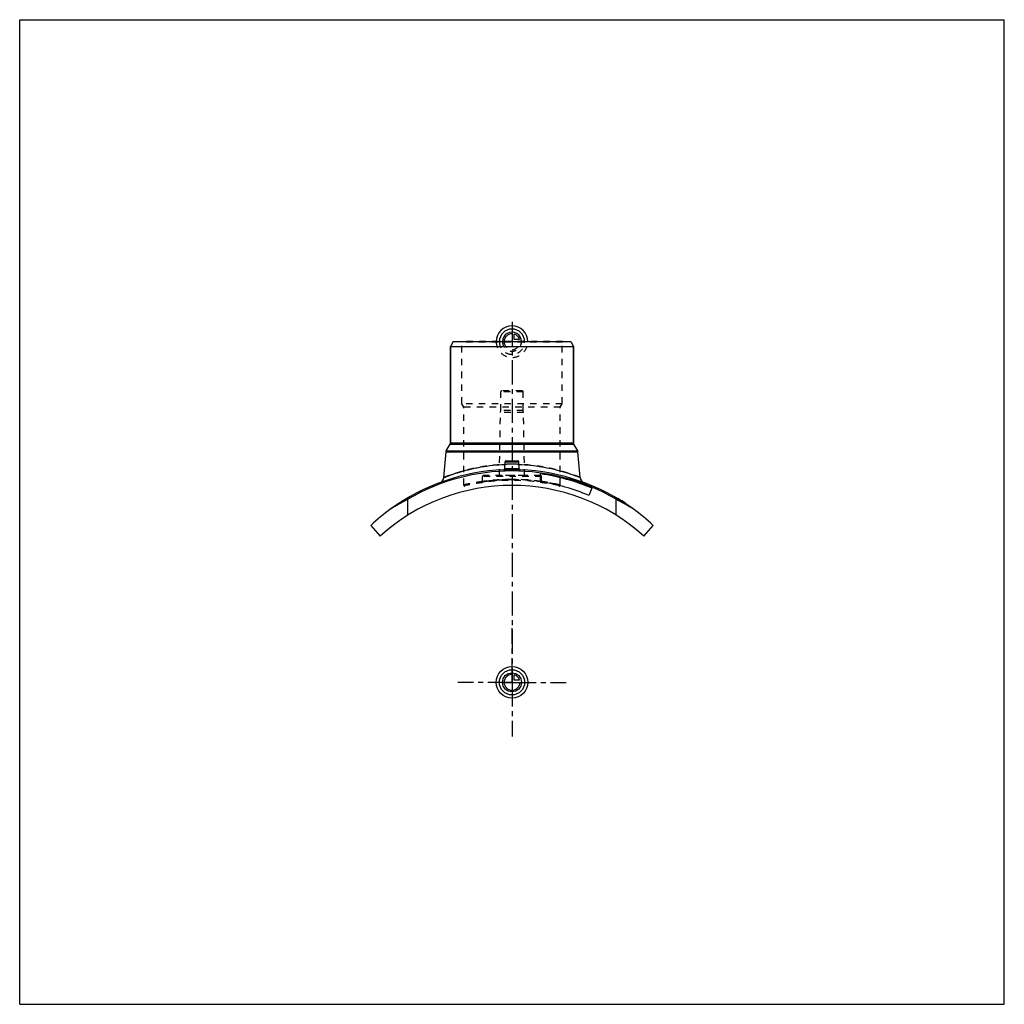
# Model space of a CAD drawing. Header units: millimetres. Extents: x 0 to 1000, y 0 to 1000.
import ezdxf

# ---------------------------------------------------------------- set-up
doc = ezdxf.new("R2010")
doc.units = ezdxf.units.MM
doc.header["$LTSCALE"] = 65.185185
doc.linetypes.add('CENTER', pattern=[0.6, 0.375, -0.075, 0.075, -0.075])
doc.linetypes.add('HIDDEN', pattern=[0.2, 0.1, -0.1])
doc.layers.get('0').update_dxf_attribs({"linetype": 'CONTINUOUS'})
for name, color, linetype in [('ACHSEN_S', 7, 'CONTINUOUS'), ('FASEN', 7, 'CONTINUOUS'), ('KOERPER', 7, 'CONTINUOUS'), ('KONST.EL_MIT_GEO', 7, 'CONTINUOUS'), ('KONSTR_EL', 7, 'CONTINUOUS'), ('KURVEN', 7, 'CONTINUOUS')]:
    doc.layers.add(name, color=color, linetype=linetype)

msp = doc.modelspace()

# ---------------------------------------------------------------- linework, layer by layer
at = {"color": 7, "linetype": 'Continuous'}
for p, q in [((0, 0), (0, 1000)), ((0, 1000), (1000, 1000)), ((1000, 0), (1000, 1000)), ((0, 0), (1000, 0))]:
    msp.add_line(p, q, dxfattribs=at)
at = {"layer": 'ACHSEN_S', "color": 2, "linetype": 'CENTER'}
msp.add_line((500, 693.2), (500, 306.8), dxfattribs=at)
at = {"layer": 'FASEN', "color": 7, "linetype": 'Continuous'}
for p, q in [((440.4, 673), (437.5, 668)), ((440.4, 673), (559.6, 673)), ((559.6, 673), (562.5, 668)), ((437.5, 668), (562.5, 668))]:
    msp.add_line(p, q, dxfattribs=at)
at = {"layer": 'KOERPER', "color": 7, "linetype": 'Continuous'}
for p, q in [((437.5, 570.2), (437.5, 668)), ((562.5, 570.2), (562.5, 668)), ((581.2, 524.2), (578, 516.8))]:
    msp.add_line(p, q, dxfattribs=at)
at = {"layer": 'KOERPER', "color": 8, "linetype": 'HIDDEN'}
for p, q in [((488.6, 603), (488.6, 622)), ((511.4, 603), (511.4, 622)), ((487.2, 537), (488.3, 601)), ((488.3, 601), (488.6, 603)), ((511.7, 601), (488.3, 601)), ((511.4, 603), (488.6, 603)), ((511.7, 601), (511.4, 603)), ((512.8, 537), (511.7, 601)), ((470, 530.7), (470, 536)), ((512.8, 537), (487.2, 537)), ((530, 530.7), (530, 536))]:
    msp.add_line(p, q, dxfattribs=at)
at = {"layer": 'KOERPER', "color": 2, "linetype": 'CENTER'}
for q in [(500, 382), (445, 327), (555, 327), (500, 272)]:
    msp.add_line((500, 327), q, dxfattribs=at)
at = {"layer": 'KONST.EL_MIT_GEO', "color": 8, "linetype": 'HIDDEN'}
for p, q in [((448.9, 672.5), (448.4, 673)), ((551.6, 673), (448.4, 673)), ((448.9, 610), (448.9, 672.5)), ((551.1, 672.5), (448.9, 672.5)), ((551.1, 672.5), (551.6, 673)), ((551.1, 610), (551.1, 672.5)), ((511.4, 622), (488.6, 622)), ((510.3, 623), (489.6, 623)), ((451, 606.4), (448.9, 610)), ((551.1, 610), (448.9, 610)), ((549, 606.4), (551.1, 610)), ((451, 527.4), (451, 606.4)), ((549, 606.4), (451, 606.4)), ((549, 527.4), (549, 606.4)), ((530, 536), (470, 536)), ((470, 531), (470, 531)), ((529, 537), (471, 537)), ((528.9, 530.9), (530, 530.7)), ((530, 531), (530, 531)), ((607.9, 513.1), (608.1, 513.4)), ((608.1, 513.4), (608, 513.1)), ((608, 513.1), (608.2, 513.3)), ((608.4, 512.9), (608.5, 513.1)), ((608.7, 512.7), (608.8, 513)), ((608.8, 512.6), (609, 512.9)), ((608.9, 512.6), (609, 512.8)), ((609, 512.5), (609.2, 512.7)), ((609.2, 512.4), (609.4, 512.6)), ((609.2, 512.3), (609.4, 512.6)), ((609.4, 512.2), (609.6, 512.5)), ((609.5, 512.2), (609.7, 512.4)), ((610.3, 511.7), (610.5, 511.9)), ((610.4, 511.6), (610.6, 511.9)), ((610.5, 511.6), (610.6, 511.8)), ((610.8, 511.4), (610.9, 511.7)), ((611.2, 511.1), (611.4, 511.4)), ((611.4, 511), (611.5, 511.3)), ((611.4, 511), (611.6, 511.3)), ((611.9, 510.7), (612.1, 510.9)), ((612.1, 510.6), (612.3, 510.8)), ((612.1, 510.6), (612.3, 510.8)), ((613.3, 509.8), (613.5, 510.1)), ((613.8, 509.5), (613.9, 509.8)), ((613.8, 509.5), (614, 509.7)), ((613.8, 509.5), (614, 509.7)), ((614, 509.4), (614.2, 509.6)), ((614.2, 509.3), (614.3, 509.5)), ((614.5, 509), (614.7, 509.3)), ((614.5, 509), (614.7, 509.3)), ((614.6, 509), (614.8, 509.2))]:
    msp.add_line(p, q, dxfattribs=at)
at = {"layer": 'KONST.EL_MIT_GEO', "color": 7, "linetype": 'Continuous'}
for p, q in [((437.5, 668), (437.5, 570.2)), ((562.5, 668), (562.5, 570.2)), ((437.5, 570.2), (562.5, 570.2)), ((430.7, 534.9), (433, 561.2)), ((433, 561.2), (567, 561.2)), ((433.3, 562.2), (437.2, 568.9)), ((433.3, 562.2), (566.7, 562.2)), ((437.2, 568.9), (562.8, 568.9)), ((566.7, 562.2), (562.8, 568.9)), ((569.3, 534.9), (567, 561.2)), ((492.6, 543.8), (493, 551.1)), ((493, 551.1), (507, 551.1)), ((493.9, 552), (506.1, 552)), ((507.4, 543.8), (507, 551.1)), ((528.9, 530.6), (528.9, 538.7)), ((569.2, 535), (569.3, 534.9)), ((607.7, 513.6), (607.5, 513.4)), ((607.7, 513.3), (607.9, 513.5)), ((614.2, 509.2), (614.4, 509.5)), ((615, 508.7), (615.2, 509))]:
    msp.add_line(p, q, dxfattribs=at)
for points in [[(491.8, 542.9), (491.7, 542.8), (491.7, 542.8)], [(492.6, 543.8), (492.6, 543.7), (492.6, 543.7), (492.5, 543.6), (492.5, 543.5), (492.5, 543.5), (492.5, 543.4), (492.5, 543.4), (492.4, 543.3), (492.4, 543.2), (492.3, 543.2), (492.3, 543.1), (492.2, 543.1), (492.2, 543), (492.1, 543), (492.1, 543), (492, 542.9), (491.9, 542.9), (491.9, 542.9), (491.8, 542.9)], [(508.2, 542.9), (508.1, 542.9), (508.1, 542.9), (508, 542.9), (507.9, 543), (507.9, 543), (507.8, 543), (507.8, 543.1), (507.7, 543.1), (507.7, 543.2), (507.6, 543.2), (507.6, 543.3), (507.5, 543.4), (507.5, 543.4), (507.5, 543.5), (507.5, 543.5), (507.5, 543.6), (507.4, 543.7), (507.4, 543.7), (507.4, 543.8)], [(508.3, 542.8), (508.3, 542.8), (508.2, 542.9)]]:
    msp.add_lwpolyline(points, dxfattribs=at)
at = {"layer": 'KONST.EL_MIT_GEO', "color": 8, "linetype": 'HIDDEN'}
for centre, radius, start, end in [((489.6, 622), 1, 90, 180), ((510.3, 622), 1, 0, 90), ((500, 333), 210, 87.7104, 92.2896), ((491.6, 543.8), 1, 278.4637, 281.7136), ((491.6, 543.8), 0.992, 355.9787, 356.9869), ((500, 365.9), 182.6, 90, 92.2575), ((500, 365.8), 182.7, 87.7431, 89.9994), ((508.4, 543.8), 0.994, 183.0142, 185.1918), ((508.4, 543.8), 1, 258.2864, 261.5307), ((500, 327), 205.1, 76.5308, 103.4692), ((469, 530.7), 1, 278.6518, 360), ((471, 536), 1, 90, 180), ((500, 318.4), 214.7, 89.9997, 98.0331), ((500, 340), 193.1, 81.3891, 89.9993), ((500, 318.4), 214.7, 82.2614, 90.001), ((500.1, 318.8), 214.2, 81.9653, 82.2611), ((529, 536), 1, 0, 90), ((531, 530.7), 1, 180, 261.3482), ((452, 527.4), 1, 180, 283.4692), ((548, 527.4), 1, 256.5308, 360)]:
    msp.add_arc(centre, radius, start, end, dxfattribs=at)
at = {"layer": 'KONST.EL_MIT_GEO', "color": 7, "linetype": 'Continuous'}
for centre, radius, start, end in [((435, 570.2), 2.5, 330, 360), ((565, 570.2), 2.5, 180, 210), ((435.4, 560.9), 2.5, 150, 175), ((564.6, 560.9), 2.5, 5, 30), ((493.9, 551), 1, 90, 177), ((506.1, 551), 1, 3, 90), ((500, 333), 210, 92.2896, 125.8477), ((491.6, 543.8), 0.999, 272.2995, 278.4637), ((491.6, 543.8), 1, 278.4582, 281.7031), ((491.6, 543.8), 1, 281.7136, 356.9892), ((508.4, 543.8), 1, 183.0109, 258.2864), ((508.4, 543.8), 1, 258.297, 261.5362), ((508.4, 543.8), 0.999, 261.5307, 267.7005), ((500, 333), 210, 54.1523, 87.7104), ((424.7, 535.4), 6, 290.4083, 355), ((500, 333), 207.7, 67, 82), ((500, 333), 199.7, 67, 81.6773), ((575.3, 535.4), 6, 185, 249.5917), ((500, 333), 210.3, 56.8, 59.2016)]:
    msp.add_arc(centre, radius, start, end, dxfattribs=at)
at = {"layer": 'KONST.EL_MIT_GEO', "color": 8, "linetype": 'HIDDEN'}
for points, knots in [([(500, 548.5), (491.1, 548.5), (478.2, 547.5), (462, 544.6), (451.7, 542.1), (444.2, 539.8), (439.2, 538.1), (436.3, 537.1), (433.9, 536.2), (432.3, 535.6), (431.2, 535.2), (430.8, 535), (430.7, 534.9)], [0, 0, 0, 0, 0.37386, 0.54403, 0.6951, 0.82165, 0.87401, 0.91816, 0.9534, 0.9791, 0.99474, 1, 1, 1, 1]), ([(500, 542.3), (499.5, 542.3), (498.4, 542.3), (496.8, 542.3), (495.4, 542.3), (494.1, 542.4), (493.1, 542.5), (492.4, 542.6), (491.9, 542.6), (491.7, 542.7), (491.6, 542.8), (491.6, 542.8)], [0, 0, 0, 0, 0.19312, 0.37876, 0.54982, 0.69978, 0.82306, 0.91528, 0.97366, 0.99022, 1, 1, 1, 1]), ([(500, 543.9), (499.5, 543.9), (498.6, 543.9), (497.2, 543.9), (495.9, 543.9), (495, 543.9), (494.3, 543.8), (493.8, 543.8), (493.5, 543.8), (493.2, 543.8), (492.9, 543.8), (492.8, 543.8), (492.7, 543.8), (492.7, 543.8), (492.6, 543.8), (492.6, 543.8), (492.6, 543.8), (492.6, 543.8)], [0, 0, 0, 0, 0.19494, 0.38241, 0.55523, 0.70678, 0.77271, 0.83122, 0.88173, 0.92374, 0.95686, 0.96997, 0.98075, 0.98916, 0.99518, 0.99879, 1, 1, 1, 1]), ([(492.6, 543.8), (492.6, 543.8), (492.6, 543.8), (492.6, 543.8), (492.7, 543.8), (492.7, 543.8), (492.8, 543.8), (492.9, 543.8), (493.2, 543.8), (493.5, 543.8), (493.8, 543.8), (494.3, 543.8), (495, 543.9), (495.9, 543.9), (497.2, 543.9), (498.6, 543.9), (499.5, 543.9), (500, 543.9)], [0, 0, 0, 0, 0.00121, 0.00482, 0.01084, 0.01925, 0.03002, 0.04314, 0.07625, 0.11827, 0.16878, 0.22728, 0.29322, 0.44477, 0.61759, 0.80506, 1, 1, 1, 1]), ([(500, 543.2), (499.5, 543.2), (498.6, 543.2), (497.2, 543.2), (495.9, 543.3), (494.8, 543.3), (494, 543.4), (493.5, 543.5), (493.2, 543.5), (492.9, 543.6), (492.7, 543.6), (492.6, 543.7), (492.6, 543.8), (492.6, 543.8)], [0, 0, 0, 0, 0.19288, 0.37835, 0.5493, 0.69919, 0.82239, 0.87254, 0.91448, 0.94793, 0.97281, 0.98951, 1, 1, 1, 1]), ([(569.3, 534.9), (569.3, 534.9), (569.3, 534.9), (569.3, 534.9), (569.3, 534.9), (569.3, 535), (569.2, 535), (569.1, 535), (569, 535.1), (568.8, 535.1), (568.6, 535.2), (568.3, 535.3), (567.9, 535.5), (567.6, 535.6), (567, 535.8), (566.2, 536.2), (565.1, 536.6), (563.9, 537), (562.5, 537.5), (560.9, 538.1), (559.2, 538.7), (556.7, 539.5), (553.2, 540.6), (548.7, 541.9), (543.7, 543.2), (538.3, 544.5), (532.5, 545.6), (524.2, 546.9), (513.4, 548.1), (504.5, 548.5), (500, 548.5)], [0, 0, 0, 0, 0.00008, 0.00033, 0.00074, 0.00132, 0.00205, 0.00296, 0.00525, 0.0082, 0.01179, 0.01603, 0.0209, 0.0264, 0.03252, 0.04659, 0.06305, 0.08182, 0.10282, 0.12595, 0.15115, 0.1783, 0.23816, 0.30482, 0.37762, 0.45586, 0.53889, 0.62601, 0.80951, 1, 1, 1, 1]), ([(507.4, 543.8), (507.4, 543.8), (507.4, 543.8), (507.4, 543.8), (507.3, 543.8), (507.3, 543.8), (507.2, 543.8), (507.1, 543.8), (506.8, 543.8), (506.5, 543.8), (506.2, 543.8), (505.7, 543.8), (505, 543.9), (504.1, 543.9), (502.8, 543.9), (501.4, 543.9), (500.5, 543.9), (500, 543.9)], [0, 0, 0, 0, 0.00121, 0.00482, 0.01084, 0.01925, 0.03002, 0.04314, 0.07625, 0.11827, 0.16878, 0.22728, 0.29322, 0.44477, 0.61759, 0.80506, 1, 1, 1, 1]), ([(500, 543.9), (500.5, 543.9), (501.4, 543.9), (502.8, 543.9), (504.1, 543.9), (505, 543.9), (505.7, 543.8), (506.2, 543.8), (506.5, 543.8), (506.8, 543.8), (507.1, 543.8), (507.2, 543.8), (507.3, 543.8), (507.3, 543.8), (507.4, 543.8), (507.4, 543.8), (507.4, 543.8), (507.4, 543.8)], [0, 0, 0, 0, 0.19494, 0.38241, 0.55523, 0.70678, 0.77271, 0.83122, 0.88173, 0.92374, 0.95686, 0.96997, 0.98075, 0.98916, 0.99518, 0.99879, 1, 1, 1, 1]), ([(507.4, 543.8), (507.4, 543.8), (507.4, 543.7), (507.3, 543.6), (507.1, 543.6), (506.8, 543.5), (506.5, 543.5), (506, 543.4), (505.2, 543.3), (504.1, 543.3), (502.8, 543.2), (501.4, 543.2), (500.5, 543.2), (500, 543.2)], [0, 0, 0, 0, 0.01049, 0.02719, 0.05207, 0.08552, 0.12746, 0.17761, 0.30081, 0.4507, 0.62165, 0.80712, 1, 1, 1, 1]), ([(451, 527.4), (451, 527.4), (451, 527.4), (451, 527.4), (451, 527.4), (451.1, 527.4), (451.1, 527.4), (451.2, 527.5), (451.4, 527.5), (451.5, 527.5), (451.7, 527.6), (452, 527.7), (452.5, 527.8), (453.2, 527.9), (453.9, 528.1), (454.8, 528.3), (455.8, 528.5), (457.3, 528.8), (459.4, 529.2), (462.2, 529.7), (465.5, 530.3), (469, 530.8), (472.8, 531.4), (476.9, 531.8), (482.8, 532.4), (490.5, 532.9), (496.8, 533.1), (500, 533.1)], [0, 0, 0, 0, 0.00008, 0.00031, 0.00069, 0.00123, 0.00278, 0.00493, 0.0077, 0.01109, 0.01508, 0.01967, 0.03066, 0.04401, 0.0597, 0.07766, 0.09785, 0.1202, 0.17116, 0.22997, 0.29604, 0.36873, 0.44735, 0.53118, 0.61945, 0.806, 1, 1, 1, 1]), ([(470, 531), (467.3, 530.6), (463.6, 530), (458.9, 529.1), (456.2, 528.6), (454, 528.1), (452.5, 527.8), (451.5, 527.5), (451.1, 527.4), (451, 527.4)], [0, 0, 0, 0, 0.41698, 0.58909, 0.73371, 0.8487, 0.93226, 0.98299, 1, 1, 1, 1]), ([(500, 533.1), (496.2, 533.1), (489.1, 532.9), (480.8, 532.2), (475.4, 531.5), (472.6, 531.1), (471, 530.9), (470.2, 530.8), (470, 530.7)], [0, 0, 0, 0, 0.38169, 0.70565, 0.83026, 0.92317, 0.98058, 1, 1, 1, 1]), ([(470, 530.7), (470, 530.7), (470.1, 530.7), (470.1, 530.8), (470.4, 530.8), (470.7, 530.8), (471.4, 530.9), (472.4, 531.1), (473.6, 531.3), (475.8, 531.6), (479.1, 532), (483.5, 532.4), (488.7, 532.8), (494.2, 533), (498, 533.1), (500, 533.1)], [0, 0, 0, 0, 0.00122, 0.00487, 0.01094, 0.01942, 0.04349, 0.07682, 0.11905, 0.16973, 0.29433, 0.44577, 0.61829, 0.80541, 1, 1, 1, 1]), ([(530, 530.7), (530, 530.7), (529.9, 530.7), (529.9, 530.8), (529.6, 530.8), (529.3, 530.8), (528.6, 530.9), (527.6, 531.1), (526.4, 531.3), (524.2, 531.6), (520.9, 532), (516.5, 532.4), (511.3, 532.8), (505.8, 533), (502, 533.1), (500, 533.1)], [0, 0, 0, 0, 0.00122, 0.00487, 0.01094, 0.01942, 0.04349, 0.07682, 0.11905, 0.16973, 0.29433, 0.44577, 0.61829, 0.80541, 1, 1, 1, 1]), ([(500, 533.1), (506.3, 533.1), (515.4, 532.7), (526.9, 531.4), (534.2, 530.4), (540.2, 529.3), (544.3, 528.5), (546.7, 527.9), (547.9, 527.7), (548.6, 527.5), (548.9, 527.4), (549, 527.4)], [0, 0, 0, 0, 0.3805, 0.55261, 0.70393, 0.82883, 0.92233, 0.95598, 0.98033, 0.99507, 1, 1, 1, 1]), ([(549, 527.4), (549, 527.4), (549, 527.4), (549, 527.4), (549, 527.4), (548.9, 527.4), (548.8, 527.5), (548.7, 527.5), (548.5, 527.5), (548.3, 527.6), (548, 527.6), (547.6, 527.7), (547, 527.9), (546.1, 528.1), (545.1, 528.3), (543.9, 528.5), (542.6, 528.8), (540.6, 529.2), (537.8, 529.7), (534.1, 530.4), (531.4, 530.8), (530, 531)], [0, 0, 0, 0, 0.00027, 0.00107, 0.0024, 0.00426, 0.00957, 0.01701, 0.02656, 0.0382, 0.05193, 0.06774, 0.10549, 0.15129, 0.20496, 0.26628, 0.33502, 0.4109, 0.58301, 0.78024, 1, 1, 1, 1])]:
    msp.add_open_spline(points, degree=3, knots=knots, dxfattribs=at)
at = {"layer": 'KONST.EL_MIT_GEO', "color": 7, "linetype": 'Continuous'}
for points, knots in [([(430.7, 534.9), (430.7, 534.9), (430.7, 534.9), (430.7, 534.9), (430.7, 534.9), (430.7, 535), (430.8, 535), (430.9, 535), (431, 535), (431.1, 535.1), (431.3, 535.2), (431.6, 535.3), (431.9, 535.4), (432.2, 535.5), (432.7, 535.7), (433.4, 536), (434.4, 536.4), (435.4, 536.8), (436.7, 537.2), (438, 537.7), (439.5, 538.2), (441.7, 539), (444.8, 540), (448.8, 541.2), (453.3, 542.4), (458.1, 543.6), (463.2, 544.8), (470.7, 546.2), (480.6, 547.6), (488.7, 548.2), (492.8, 548.3)], [0, 0, 0, 0, 0.00008, 0.00032, 0.00072, 0.00128, 0.00199, 0.00287, 0.0051, 0.00796, 0.01145, 0.01556, 0.0203, 0.02564, 0.0316, 0.0453, 0.06135, 0.07967, 0.1002, 0.12285, 0.14756, 0.17423, 0.23317, 0.29902, 0.37117, 0.44899, 0.53189, 0.61925, 0.80475, 1, 1, 1, 1]), ([(491.6, 542.8), (491.6, 542.8), (491.6, 542.8), (491.7, 542.8), (491.7, 542.7)], [0, 0, 0, 0, 0.19826, 1, 1, 1, 1]), ([(491.7, 542.7), (491.7, 542.7), (491.8, 542.7), (492.1, 542.6), (492.7, 542.5), (493.5, 542.4), (494.5, 542.4), (495.7, 542.3), (497.6, 542.3), (499, 542.3), (500, 542.3)], [0, 0, 0, 0, 0.01761, 0.04245, 0.11402, 0.21348, 0.33801, 0.48382, 0.64629, 1, 1, 1, 1]), ([(492.6, 543.8), (492.6, 543.8), (492.6, 543.7), (492.7, 543.6), (492.9, 543.6), (493.2, 543.5), (493.5, 543.5), (494, 543.4), (494.8, 543.3), (495.9, 543.3), (497.2, 543.2), (498.6, 543.2), (499.5, 543.2), (500, 543.2)], [0, 0, 0, 0, 0.01049, 0.02719, 0.05207, 0.08552, 0.12746, 0.17761, 0.30081, 0.4507, 0.62165, 0.80712, 1, 1, 1, 1]), ([(500, 543.2), (500.5, 543.2), (501.4, 543.2), (502.8, 543.2), (504.1, 543.3), (505.2, 543.3), (506, 543.4), (506.5, 543.5), (506.8, 543.5), (507.1, 543.6), (507.3, 543.6), (507.4, 543.7), (507.4, 543.8), (507.4, 543.8)], [0, 0, 0, 0, 0.19288, 0.37835, 0.5493, 0.69919, 0.82239, 0.87254, 0.91448, 0.94793, 0.97281, 0.98951, 1, 1, 1, 1]), ([(500, 542.3), (500.5, 542.3), (501.6, 542.3), (503.1, 542.3), (504.5, 542.3), (505.8, 542.4), (506.8, 542.5), (507.5, 542.5), (507.9, 542.6), (508.2, 542.7), (508.3, 542.7), (508.4, 542.8), (508.4, 542.8)], [0, 0, 0, 0, 0.18972, 0.37239, 0.5413, 0.69027, 0.81397, 0.90815, 0.94322, 0.97003, 0.98865, 1, 1, 1, 1]), ([(507.2, 548.3), (515, 548), (529.3, 546.5), (550.1, 541.9), (562.9, 537.5), (569.2, 535)], [0, 0, 0, 0, 0.36598, 0.67814, 1, 1, 1, 1])]:
    msp.add_open_spline(points, degree=3, knots=knots, dxfattribs=at)
at = {"layer": 'KONST.EL_MIT_GEO', "color": 8, "linetype": 'HIDDEN'}
msp.add_open_spline([(508.4, 542.8), (508.4, 542.8), (508.4, 542.8), (508.4, 542.8)], degree=3, dxfattribs=at)
at = {"layer": 'KONST.EL_MIT_GEO', "color": 7, "linetype": 'Continuous'}
msp.add_open_spline([(508.4, 542.8), (508.4, 542.8), (508.4, 542.8), (508.4, 542.8)], degree=3, dxfattribs=at)
at = {"layer": 'KONSTR_EL', "color": 7, "linetype": 'Continuous'}
for p, q in [((394.3, 496.8), (394.3, 513)), ((605.7, 496.8), (605.7, 513)), ((356.5, 486.3), (366.1, 475.6)), ((633.9, 475.6), (643.5, 486.3))]:
    msp.add_line(p, q, dxfattribs=at)
for centre, radius, start, end in [((500, 333), 208.7, 59.5808, 120.4192), ((500, 327), 200, 47.9904, 132.0096), ((507.6, 291.3), 248.9, 117.0633, 121.6383), ((493.4, 293.1), 246.8, 58.3425, 62.956), ((500, 333), 210, 125.8477, 133.1053), ((500, 333), 210, 46.8947, 54.1523)]:
    msp.add_arc(centre, radius, start, end, dxfattribs=at)
at = {"layer": 'KONSTR_EL', "color": 8, "linetype": 'HIDDEN'}
for centre, radius, start, end in [((506.6, 293.1), 246.8, 117.044, 121.6575), ((492.4, 291.3), 248.9, 58.3617, 62.9367)]:
    msp.add_arc(centre, radius, start, end, dxfattribs=at)
at = {"layer": 'KURVEN', "color": 40, "linetype": 'Continuous'}
for p, q in [((500, 682.6), (500, 673)), ((502.2, 675.2), (502.2, 680.7)), ((507.7, 675.2), (502.2, 675.2)), ((500, 336.6), (500, 327)), ((502.2, 329.2), (502.2, 334.7)), ((490.4, 327), (508, 327)), ((507.7, 329.2), (502.2, 329.2))]:
    msp.add_line(p, q, dxfattribs=at)
at = {"layer": 'KURVEN', "color": 8, "linetype": 'HIDDEN'}
msp.add_line((490.4, 673), (508, 673), dxfattribs=at)
at = {"layer": 'KURVEN', "color": 40, "linetype": 'Continuous'}
for radius in [16, 12.8, 9.6]:
    msp.add_circle((500, 327), radius, dxfattribs=at)
for centre, radius, start, end in [((500, 673), 16, 0, 180), ((500, 673), 12.8, 0, 180), ((500, 673), 9.6, 0, 180.0001), ((500, 673), 8, 90, 180.0001), ((500, 673), 8, 15.962, 74.038), ((500, 327), 8, 90, 360), ((500, 327), 8, 15.962, 74.038)]:
    msp.add_arc(centre, radius, start, end, dxfattribs=at)
at = {"layer": 'KURVEN', "color": 8, "linetype": 'HIDDEN'}
for radius, start in [(16, 180), (12.8, 180), (9.6, 180.0001), (8, 180.0001)]:
    msp.add_arc((500, 673), radius, start, 360, dxfattribs=at)

doc.saveas('drawing.dxf')
